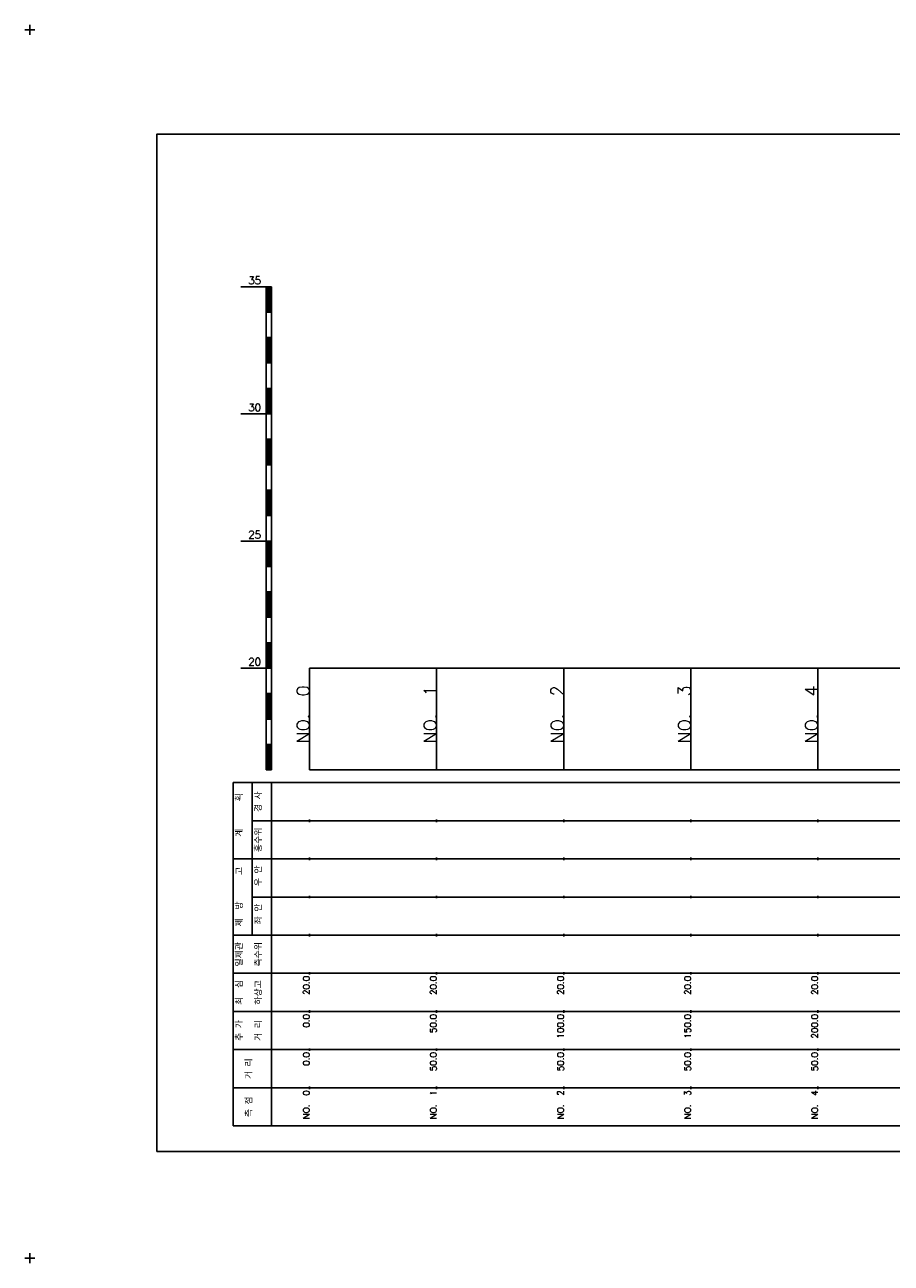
# Model space of a CAD drawing. Extents: x -2 to 685, y -2 to 1408.
# Tile 1 of 6: x -2 to 339, y -2 to 485. Entities that reach past the tile are written whole.
import ezdxf
from ezdxf.enums import TextEntityAlignment as Align

# ---------------------------------------------------------------- set-up
doc = ezdxf.new("R2010")
doc.units = 0
doc.header["$LTSCALE"] = 5
for name, color, linetype in [('BOX', 5, 'CONTINUOUS'), ('DT1', 3, 'CONTINUOUS'), ('LT1', 4, 'CONTINUOUS'), ('ST1', 7, 'CONTINUOUS')]:
    doc.layers.add(name, color=color, linetype=linetype)
doc.styles.add('GHS', font='ROMANS.shx', dxfattribs={"bigfont": 'GHS.shx'})

msp = doc.modelspace()

# ---------------------------------------------------------------- linework, layer by layer
at = {"layer": 'BOX'}
msp.add_lwpolyline([(50, 42), (650, 42), (650, 442), (50, 442), (50, 42)], dxfattribs=at)
at = {"layer": 'LT1'}
for p, q in [((83, 382), (93, 382)), ((93, 192), (93, 382)), ((93, 382), (95, 382)), ((93.5, 381.8), (93.5, 372.2)), ((94, 381.8), (94, 372.2)), ((94.5, 381.8), (94.5, 372.2)), ((95, 192), (95, 382)), ((93, 372), (95, 372)), ((93, 362), (95, 362)), ((93.5, 361.8), (93.5, 352.2)), ((94, 361.8), (94, 352.2)), ((94.5, 361.8), (94.5, 352.2)), ((93, 352), (95, 352)), ((93, 342), (95, 342)), ((93.5, 341.8), (93.5, 332.2)), ((94, 341.8), (94, 332.2)), ((94.5, 341.8), (94.5, 332.2)), ((83, 332), (93, 332)), ((93, 332), (95, 332)), ((93, 322), (95, 322)), ((93.5, 321.8), (93.5, 312.2)), ((94, 321.8), (94, 312.2)), ((94.5, 321.8), (94.5, 312.2)), ((93, 312), (95, 312)), ((93, 302), (95, 302)), ((93.5, 301.8), (93.5, 292.2)), ((94, 301.8), (94, 292.2)), ((94.5, 301.8), (94.5, 292.2)), ((93, 292), (95, 292)), ((83, 282), (93, 282)), ((93, 282), (95, 282)), ((93.5, 281.8), (93.5, 272.2)), ((94, 281.8), (94, 272.2)), ((94.5, 281.8), (94.5, 272.2)), ((93, 272), (95, 272)), ((93, 262), (95, 262)), ((93.5, 261.8), (93.5, 252.2)), ((94, 261.8), (94, 252.2)), ((94.5, 261.8), (94.5, 252.2)), ((93, 252), (95, 252)), ((93, 242), (95, 242)), ((93.5, 241.8), (93.5, 232.2)), ((94, 241.8), (94, 232.2)), ((94.5, 241.8), (94.5, 232.2)), ((83, 232), (93, 232)), ((93, 232), (95, 232)), ((110, 192), (110, 232)), ((160, 192), (160, 232)), ((210, 192), (210, 232)), ((260, 192), (260, 232)), ((310, 192), (310, 232)), ((110, 225.69), (110, 226.69)), ((160, 225.69), (160, 226.69)), ((210, 225.69), (210, 226.69)), ((260, 225.69), (260, 226.69)), ((310, 225.69), (310, 226.69)), ((93, 222), (95, 222)), ((93.5, 221.8), (93.5, 212.2)), ((94, 221.8), (94, 212.2)), ((94.5, 221.8), (94.5, 212.2)), ((93, 212), (95, 212)), ((93, 202), (95, 202)), ((93.5, 201.8), (93.5, 192.2)), ((94, 201.8), (94, 192.2)), ((94.5, 201.8), (94.5, 192.2)), ((93, 192), (95, 192)), ((110, 192), (610, 192)), ((110, 171.5), (110, 172.5)), ((160, 171.5), (160, 172.5)), ((210, 171.5), (210, 172.5)), ((260, 171.5), (260, 172.5)), ((310, 171.5), (310, 172.5)), ((110, 156.5), (110, 157.5)), ((160, 156.5), (160, 157.5)), ((210, 156.5), (210, 157.5)), ((260, 156.5), (260, 157.5)), ((310, 156.5), (310, 157.5)), ((110, 141.5), (110, 142.5)), ((160, 141.5), (160, 142.5)), ((210, 141.5), (210, 142.5)), ((260, 141.5), (260, 142.5)), ((310, 141.5), (310, 142.5)), ((110, 126.5), (110, 127.5)), ((160, 126.5), (160, 127.5)), ((210, 126.5), (210, 127.5)), ((260, 126.5), (260, 127.5)), ((310, 126.5), (310, 127.5)), ((110, 111.5), (110, 112.5)), ((160, 111.5), (160, 112.5)), ((210, 111.5), (210, 112.5)), ((260, 111.5), (260, 112.5)), ((310, 111.5), (310, 112.5)), ((110, 96.5), (110, 97.5)), ((160, 96.5), (160, 97.5)), ((210, 96.5), (210, 97.5)), ((260, 96.5), (260, 97.5)), ((310, 96.5), (310, 97.5)), ((110, 81.5), (110, 82.5)), ((160, 81.5), (160, 82.5)), ((210, 81.5), (210, 82.5)), ((260, 81.5), (260, 82.5)), ((310, 81.5), (310, 82.5)), ((110, 66.5), (110, 67.5)), ((160, 66.5), (160, 67.5)), ((210, 66.5), (210, 67.5)), ((260, 66.5), (260, 67.5)), ((310, 66.5), (310, 67.5))]:
    msp.add_line(p, q, dxfattribs=at)
msp.add_lwpolyline([(110, 232), (160, 232), (210, 232), (260, 232), (310, 232), (360, 232), (410, 232), (460, 232), (510, 232), (560, 232), (610, 232)], dxfattribs=at)
at = {"layer": 'ST1'}
for p, q in [((-2, 483), (2, 483)), ((0, 481), (0, 485)), ((80, 52), (80, 187)), ((80, 187), (623, 187)), ((87.5, 157), (87.5, 187)), ((95, 52), (95, 187)), ((87.5, 172), (623, 172)), ((80, 157), (623, 157)), ((87.5, 127), (87.5, 157)), ((87.5, 142), (623, 142)), ((80, 127), (623, 127)), ((80, 112), (623, 112)), ((80, 97), (623, 97)), ((80, 82), (623, 82)), ((80, 67), (623, 67)), ((80, 52), (623, 52)), ((-2, 0), (2, 0)), ((0, -2), (0, 2))]:
    msp.add_line(p, q, dxfattribs=at)

# ---------------------------------------------------------------- texts
at = {"layer": 'DT1', "style": 'GHS'}
for s, p in [('35', (91, 383)), ('30', (91, 333)), ('25', (91, 283)), ('20', (91, 233))]:
    msp.add_text(s, height=3, dxfattribs=at).set_placement(p, align=Align.RIGHT)
for s, height, p in [('NO.  0', 5, (110, 225.19)), ('NO.  1', 5, (160, 225.19)), ('NO.  2', 5, (210, 225.19)), ('NO.  3', 5, (260, 225.19)), ('NO.  4', 5, (310, 225.19)), (' 20.0', 2.5, (110, 111)), (' 20.0', 2.5, (160, 111)), (' 20.0', 2.5, (210, 111)), (' 20.0', 2.5, (260, 111)), (' 20.0', 2.5, (310, 111)), ('     0.0', 2.5, (110, 96)), ('    50.0', 2.5, (160, 96)), ('   100.0', 2.5, (210, 96)), ('   150.0', 2.5, (260, 96)), ('   200.0', 2.5, (310, 96)), ('   0.0', 2.5, (110, 81)), ('  50.0', 2.5, (160, 81)), ('  50.0', 2.5, (210, 81)), ('  50.0', 2.5, (260, 81)), ('  50.0', 2.5, (310, 81)), ('NO.  0', 2.5, (110, 66)), ('NO.  1', 2.5, (160, 66)), ('NO.  2', 2.5, (210, 66)), ('NO.  3', 2.5, (260, 66)), ('NO.  4', 2.5, (310, 66))]:
    msp.add_text(s, height=height, rotation=90, dxfattribs=at).set_placement(p, align=Align.RIGHT)
at = {"layer": 'DT1', "linetype": 'CONTINUOUS', "style": 'GHS'}
for s, p in [('  획', (83.75, 179.5)), ('경 사', (91.25, 179.5)), ('   계', (83.75, 164.5)), ('홍수위', (91.25, 164.5)), ('   고', (83.75, 149.5)), (' 우 안', (91.25, 149.5)), (' 제  방', (83.75, 134.5)), (' 좌 안', (91.25, 134.5)), ('일제관', (83.75, 119.5)), ('측수위', (91.25, 119.5)), ('최  심', (83.75, 104.5)), ('하상고', (91.25, 104.5)), ('추 가', (83.75, 89.5)), ('거 리', (91.25, 89.5)), ('거 리', (87.5, 74.5)), ('측 점', (87.5, 59.5))]:
    msp.add_text(s, height=2.5, rotation=90, dxfattribs=at).set_placement(p, align=Align.CENTER)

doc.saveas('drawing.dxf')
